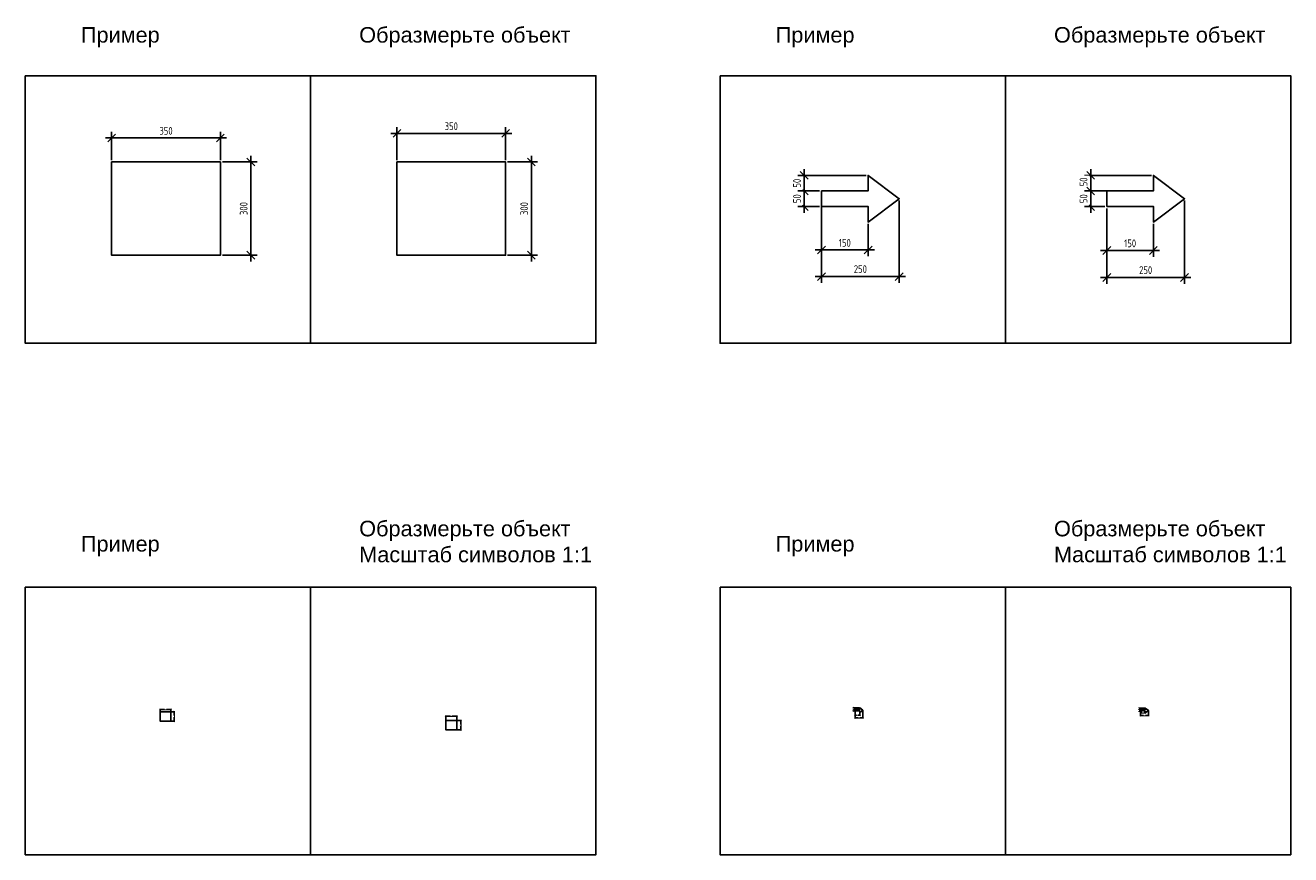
# Model space of a CAD drawing. Header units: inches. Extents: x 12 to 25643, y -1633 to 2043.
# Tile 2 of 7: x 2248 to 6321, y -1633 to 1035. Entities that reach past the tile are written whole.
import ezdxf

# ---------------------------------------------------------------- set-up
doc = ezdxf.new("R2010")
doc.units = ezdxf.units.IN
doc.header["$MEASUREMENT"] = 0
doc.styles.get("Standard").update_dxf_attribs({"font": 'arial.ttf'})
doc.styles.add('ГОСТ 2.304', font='CS_Gost2304.shx')
doc.dimstyles.new('СПДС', dxfattribs={"dimscale": 100, "dimtxt": 2.5, "dimasz": 2.5, "dimexe": 2, "dimexo": 0.625, "dimgap": 1, "dimtad": 1, "dimdec": 0, "dimtxsty": 'ГОСТ 2.304', "dimblk": 'OBLIQUE', "dimblk1": 'OBLIQUE', "dimblk2": 'OBLIQUE', "dimcen": 2.5, "dimdle": 2, "dimadec": 0, "dimazin": 2, "dimtfac": 0.75, "dimtdec": 4, "dimtmove": 1, "dimatfit": 3, "dimfxl": 1, "dimtfill": 1, "dimtolj": 1, "dimarcsym": 1})

# ---------------------------------------------------------------- blocks, each defined once
blk = doc.blocks.new('_Oblique')
at = {"color": 0, "linetype": 'ByBlock', "lineweight": -2}
blk.add_line((-0.5, -0.5), (0.5, 0.5), dxfattribs=at)
blk = doc.blocks.new('*D4')
at = {"color": 0, "lineweight": -2}
for p, q in [((2525.9, 601.9), (2525.9, 692.7)), ((2875.9, 601.9), (2875.9, 692.7)), ((2505.9, 672.7), (2895.9, 672.7))]:
    blk.add_line(p, q, dxfattribs=at)
at = {"layer": 'Defpoints', "color": 0, "ltscale": 10}
for p in [(2875.9, 672.7), (2525.9, 595.7), (2875.9, 595.7)]:
    blk.add_point(p, dxfattribs=at)
at = {"color": 0, "lineweight": -2, "ltscale": 10, "xscale": 25, "yscale": 25, "zscale": 25, "rotation": 180}
blk.add_blockref('_Oblique', (2525.9, 672.7), dxfattribs=at)
at = {"color": 0, "lineweight": -2, "ltscale": 10, "xscale": 25, "yscale": 25, "zscale": 25}
blk.add_blockref('_Oblique', (2875.9, 672.7), dxfattribs=at)
at = {"color": 0, "ltscale": 10, "insert": (2700.9, 695.7), "char_height": 25, "attachment_point": 5, "style": 'ГОСТ 2.304', "bg_fill": 3, "box_fill_scale": 1.25, "bg_fill_color": 256, "bg_fill_true_color": 13158600, "bg_fill_transparency": 0}
blk.add_mtext('\\A1;350', dxfattribs=at)
blk = doc.blocks.new('*D5')
at = {"color": 0, "lineweight": -2}
for p, q in [((2973.9, 615.7), (2973.9, 275.7)), ((2882.2, 595.7), (2993.9, 595.7)), ((2882.2, 295.7), (2993.9, 295.7))]:
    blk.add_line(p, q, dxfattribs=at)
at = {"layer": 'Defpoints', "color": 0, "ltscale": 10}
for p in [(2875.9, 595.7), (2875.9, 295.7), (2973.9, 295.7)]:
    blk.add_point(p, dxfattribs=at)
at = {"color": 0, "lineweight": -2, "ltscale": 10, "xscale": 25, "yscale": 25, "zscale": 25}
for p, rotation in [((2973.9, 595.7), 90), ((2973.9, 295.7), 270)]:
    blk.add_blockref('_Oblique', p, dxfattribs=dict(at, rotation=rotation))
at = {"color": 0, "ltscale": 10, "insert": (2950.9, 445.7), "char_height": 25, "attachment_point": 5, "rotation": 90, "style": 'ГОСТ 2.304', "bg_fill": 3, "box_fill_scale": 1.25, "bg_fill_color": 256, "bg_fill_true_color": 13158600, "bg_fill_transparency": 0}
blk.add_mtext('\\A1;300', dxfattribs=at)
blk = doc.blocks.new('*D6')
at = {"color": 0, "lineweight": -2}
for p, q in [((4804.6, 502.4), (4734.9, 502.4)), ((4754.9, 522.4), (4754.9, 432.4)), ((4804.6, 452.4), (4734.9, 452.4))]:
    blk.add_line(p, q, dxfattribs=at)
at = {"layer": 'Defpoints', "color": 0, "ltscale": 10}
for p in [(4810.8, 502.4), (4810.8, 452.4)]:
    blk.add_point(p, dxfattribs=at)
at = {"color": 0, "lineweight": -2, "ltscale": 10, "xscale": 25, "yscale": 25, "zscale": 25}
for p, rotation in [((4754.9, 502.4), 90), ((4754.9, 452.4), 270)]:
    blk.add_blockref('_Oblique', p, dxfattribs=dict(at, rotation=rotation))
at = {"color": 0, "ltscale": 10, "insert": (4731.9, 477.4), "char_height": 25, "attachment_point": 5, "rotation": 90, "style": 'ГОСТ 2.304', "bg_fill": 3, "box_fill_scale": 1.25, "bg_fill_color": 256, "bg_fill_true_color": 13158600, "bg_fill_transparency": 0}
blk.add_mtext('\\A1;50', dxfattribs=at)
at = {"layer": 'Defpoints', "color": 0, "ltscale": 10}
blk.add_point((4754.9, 452.4), dxfattribs=at)
blk = doc.blocks.new('*D7')
at = {"color": 0, "lineweight": -2}
for p, q in [((4754.9, 482.4), (4754.9, 572.4)), ((4954.6, 552.4), (4734.9, 552.4)), ((4804.6, 502.4), (4734.9, 502.4))]:
    blk.add_line(p, q, dxfattribs=at)
at = {"layer": 'Defpoints', "color": 0, "ltscale": 10}
for p in [(4960.8, 552.4), (4810.8, 502.4)]:
    blk.add_point(p, dxfattribs=at)
at = {"color": 0, "lineweight": -2, "ltscale": 10, "xscale": 25, "yscale": 25, "zscale": 25}
for p, rotation in [((4754.9, 552.4), 90), ((4754.9, 502.4), 270)]:
    blk.add_blockref('_Oblique', p, dxfattribs=dict(at, rotation=rotation))
at = {"color": 0, "ltscale": 10, "insert": (4731.9, 527.4), "char_height": 25, "attachment_point": 5, "rotation": 90, "style": 'ГОСТ 2.304', "bg_fill": 3, "box_fill_scale": 1.25, "bg_fill_color": 256, "bg_fill_true_color": 13158600, "bg_fill_transparency": 0}
blk.add_mtext('\\A1;50', dxfattribs=at)
at = {"layer": 'Defpoints', "color": 0, "ltscale": 10}
blk.add_point((4754.9, 552.4), dxfattribs=at)
blk = doc.blocks.new('*D8')
at = {"color": 0, "lineweight": -2}
for p, q in [((4810.8, 471.2), (4810.8, 206.9)), ((5060.8, 471.2), (5060.8, 206.9)), ((4790.8, 226.9), (5080.8, 226.9))]:
    blk.add_line(p, q, dxfattribs=at)
at = {"layer": 'Defpoints', "color": 0, "ltscale": 10}
for p in [(4810.8, 477.4), (5060.8, 477.4), (5060.8, 226.9)]:
    blk.add_point(p, dxfattribs=at)
at = {"color": 0, "lineweight": -2, "ltscale": 10, "xscale": 25, "yscale": 25, "zscale": 25, "rotation": 180}
blk.add_blockref('_Oblique', (4810.8, 226.9), dxfattribs=at)
at = {"color": 0, "lineweight": -2, "ltscale": 10, "xscale": 25, "yscale": 25, "zscale": 25}
blk.add_blockref('_Oblique', (5060.8, 226.9), dxfattribs=at)
at = {"color": 0, "ltscale": 10, "insert": (4935.8, 250.9), "char_height": 25, "attachment_point": 5, "style": 'ГОСТ 2.304', "bg_fill": 3, "box_fill_scale": 1.25, "bg_fill_color": 256, "bg_fill_true_color": 13158600, "bg_fill_transparency": 0}
blk.add_mtext('\\A1;250', dxfattribs=at)
blk = doc.blocks.new('*D9')
at = {"color": 0, "lineweight": -2}
for p, q in [((4810.8, 446.2), (4810.8, 292.4)), ((4960.8, 396.2), (4960.8, 292.4)), ((4790.8, 312.4), (4980.8, 312.4))]:
    blk.add_line(p, q, dxfattribs=at)
at = {"layer": 'Defpoints', "color": 0, "ltscale": 10}
for p in [(4810.8, 452.4), (4960.8, 402.4), (4960.8, 312.4)]:
    blk.add_point(p, dxfattribs=at)
at = {"color": 0, "lineweight": -2, "ltscale": 10, "xscale": 25, "yscale": 25, "zscale": 25, "rotation": 180}
blk.add_blockref('_Oblique', (4810.8, 312.4), dxfattribs=at)
at = {"color": 0, "lineweight": -2, "ltscale": 10, "xscale": 25, "yscale": 25, "zscale": 25}
blk.add_blockref('_Oblique', (4960.8, 312.4), dxfattribs=at)
at = {"color": 0, "ltscale": 10, "insert": (4885.8, 335.4), "char_height": 25, "attachment_point": 5, "style": 'ГОСТ 2.304', "bg_fill": 3, "box_fill_scale": 1.25, "bg_fill_color": 256, "bg_fill_true_color": 13158600, "bg_fill_transparency": 0}
blk.add_mtext('\\A1;150', dxfattribs=at)
blk = doc.blocks.new('*D32')
at = {"color": 0, "lineweight": -2}
for p, q in [((2679.8, -1165.7), (2718.8, -1165.7)), ((2681.8, -1172.8), (2681.8, -1163.7)), ((2716.8, -1172.8), (2716.8, -1163.7))]:
    blk.add_line(p, q, dxfattribs=at)
at = {"color": 0, "lineweight": -2, "ltscale": 10, "xscale": 2.5, "yscale": 2.5, "zscale": 2.5, "rotation": 180}
blk.add_blockref('_Oblique', (2681.8, -1165.7), dxfattribs=at)
at = {"color": 0, "lineweight": -2, "ltscale": 10, "xscale": 2.5, "yscale": 2.5, "zscale": 2.5}
blk.add_blockref('_Oblique', (2716.8, -1165.7), dxfattribs=at)
at = {"color": 0, "ltscale": 10, "insert": (2699.3, -1163.4), "char_height": 2.5, "attachment_point": 5, "style": 'ГОСТ 2.304', "bg_fill": 3, "box_fill_scale": 1.25, "bg_fill_color": 256, "bg_fill_true_color": 13158600, "bg_fill_transparency": 0}
blk.add_mtext('\\A1;35', dxfattribs=at)
at = {"layer": 'Defpoints', "color": 0, "ltscale": 10}
for p in [(2681.8, -1173.4), (2716.8, -1165.7), (2716.8, -1173.4)]:
    blk.add_point(p, dxfattribs=at)
blk = doc.blocks.new('*D33')
at = {"color": 0, "lineweight": -2}
for p, q in [((2717.4, -1173.4), (2728.6, -1173.4)), ((2726.6, -1171.4), (2726.6, -1205.4)), ((2717.4, -1203.4), (2728.6, -1203.4))]:
    blk.add_line(p, q, dxfattribs=at)
at = {"color": 0, "lineweight": -2, "ltscale": 10, "xscale": 2.5, "yscale": 2.5, "zscale": 2.5}
for p, rotation in [((2726.6, -1173.4), 90), ((2726.6, -1203.4), 270)]:
    blk.add_blockref('_Oblique', p, dxfattribs=dict(at, rotation=rotation))
at = {"color": 0, "ltscale": 10, "insert": (2724.3, -1188.4), "char_height": 2.5, "attachment_point": 5, "rotation": 90, "style": 'ГОСТ 2.304', "bg_fill": 3, "box_fill_scale": 1.25, "bg_fill_color": 256, "bg_fill_true_color": 13158600, "bg_fill_transparency": 0}
blk.add_mtext('\\A1;30', dxfattribs=at)
at = {"layer": 'Defpoints', "color": 0, "ltscale": 10}
for p in [(2716.8, -1173.4), (2716.8, -1203.4), (2726.6, -1203.4)]:
    blk.add_point(p, dxfattribs=at)
blk = doc.blocks.new('*D34')
at = {"color": 0, "lineweight": -2}
for p, q in [((4918.2, -1165.8), (4911.3, -1165.8)), ((4918.2, -1170.8), (4911.3, -1170.8)), ((4913.3, -1163.8), (4913.3, -1172.8))]:
    blk.add_line(p, q, dxfattribs=at)
at = {"color": 0, "lineweight": -2, "ltscale": 10, "xscale": 2.5, "yscale": 2.5, "zscale": 2.5}
for p, rotation in [((4913.3, -1165.8), 90), ((4913.3, -1170.8), 270)]:
    blk.add_blockref('_Oblique', p, dxfattribs=dict(at, rotation=rotation))
at = {"color": 0, "ltscale": 10, "insert": (4911, -1168.3), "char_height": 2.5, "attachment_point": 5, "rotation": 90, "style": 'ГОСТ 2.304', "bg_fill": 3, "box_fill_scale": 1.25, "bg_fill_color": 256, "bg_fill_true_color": 13158600, "bg_fill_transparency": 0}
blk.add_mtext('\\A1;5', dxfattribs=at)
at = {"layer": 'Defpoints', "color": 0, "ltscale": 10}
for p in [(4913.3, -1170.8), (4918.9, -1165.8), (4918.9, -1170.8)]:
    blk.add_point(p, dxfattribs=at)
blk = doc.blocks.new('*D35')
at = {"color": 0, "lineweight": -2}
for p, q in [((4933.2, -1160.8), (4911.3, -1160.8)), ((4918.2, -1165.8), (4911.3, -1165.8)), ((4913.3, -1167.8), (4913.3, -1158.8))]:
    blk.add_line(p, q, dxfattribs=at)
at = {"layer": 'Defpoints', "color": 0, "ltscale": 10}
blk.add_point((4933.9, -1160.8), dxfattribs=at)
at = {"color": 0, "lineweight": -2, "ltscale": 10, "xscale": 2.5, "yscale": 2.5, "zscale": 2.5}
for p, rotation in [((4913.3, -1160.8), 90), ((4913.3, -1165.8), 270)]:
    blk.add_blockref('_Oblique', p, dxfattribs=dict(at, rotation=rotation))
at = {"color": 0, "ltscale": 10, "insert": (4911, -1163.3), "char_height": 2.5, "attachment_point": 5, "rotation": 90, "style": 'ГОСТ 2.304', "bg_fill": 3, "box_fill_scale": 1.25, "bg_fill_color": 256, "bg_fill_true_color": 13158600, "bg_fill_transparency": 0}
blk.add_mtext('\\A1;5', dxfattribs=at)
at = {"layer": 'Defpoints', "color": 0, "ltscale": 10}
for p in [(4913.3, -1160.8), (4918.9, -1165.8)]:
    blk.add_point(p, dxfattribs=at)
blk = doc.blocks.new('*D36')
at = {"color": 0, "lineweight": -2}
for p, q in [((4918.9, -1168.9), (4918.9, -1195.3)), ((4943.9, -1168.9), (4943.9, -1195.3)), ((4916.9, -1193.3), (4945.9, -1193.3))]:
    blk.add_line(p, q, dxfattribs=at)
at = {"layer": 'Defpoints', "color": 0, "ltscale": 10}
for p in [(4918.9, -1168.3), (4943.9, -1168.3)]:
    blk.add_point(p, dxfattribs=at)
at = {"color": 0, "lineweight": -2, "ltscale": 10, "xscale": 2.5, "yscale": 2.5, "zscale": 2.5, "rotation": 180}
blk.add_blockref('_Oblique', (4918.9, -1193.3), dxfattribs=at)
at = {"color": 0, "lineweight": -2, "ltscale": 10, "xscale": 2.5, "yscale": 2.5, "zscale": 2.5}
blk.add_blockref('_Oblique', (4943.9, -1193.3), dxfattribs=at)
at = {"color": 0, "ltscale": 10, "insert": (4931.4, -1190.9), "char_height": 2.5, "attachment_point": 5, "style": 'ГОСТ 2.304', "bg_fill": 3, "box_fill_scale": 1.25, "bg_fill_color": 256, "bg_fill_true_color": 13158600, "bg_fill_transparency": 0}
blk.add_mtext('\\A1;25', dxfattribs=at)
at = {"layer": 'Defpoints', "color": 0, "ltscale": 10}
blk.add_point((4943.9, -1193.3), dxfattribs=at)
blk = doc.blocks.new('*D37')
at = {"color": 0, "lineweight": -2}
for p, q in [((4918.9, -1171.4), (4918.9, -1186.8)), ((4933.9, -1176.4), (4933.9, -1186.8)), ((4916.9, -1184.8), (4935.9, -1184.8))]:
    blk.add_line(p, q, dxfattribs=at)
at = {"color": 0, "lineweight": -2, "ltscale": 10, "xscale": 2.5, "yscale": 2.5, "zscale": 2.5, "rotation": 180}
blk.add_blockref('_Oblique', (4918.9, -1184.8), dxfattribs=at)
at = {"color": 0, "lineweight": -2, "ltscale": 10, "xscale": 2.5, "yscale": 2.5, "zscale": 2.5}
blk.add_blockref('_Oblique', (4933.9, -1184.8), dxfattribs=at)
at = {"color": 0, "ltscale": 10, "insert": (4926.4, -1182.5), "char_height": 2.5, "attachment_point": 5, "style": 'ГОСТ 2.304', "bg_fill": 3, "box_fill_scale": 1.25, "bg_fill_color": 256, "bg_fill_true_color": 13158600, "bg_fill_transparency": 0}
blk.add_mtext('\\A1;15', dxfattribs=at)
at = {"layer": 'Defpoints', "color": 0, "ltscale": 10}
for p in [(4918.9, -1170.8), (4933.9, -1175.8), (4933.9, -1184.8)]:
    blk.add_point(p, dxfattribs=at)
blk = doc.blocks.new('*D40')
at = {"color": 0, "lineweight": -2, "ltscale": 10}
for p, q in [((3444.1, 601.9), (3444.1, 707.4)), ((3794.1, 601.9), (3794.1, 707.4)), ((3424.1, 687.4), (3814.1, 687.4))]:
    blk.add_line(p, q, dxfattribs=at)
at = {"layer": 'Defpoints', "color": 0, "ltscale": 10}
for p in [(3794.1, 687.4), (3444.1, 595.7), (3794.1, 595.7)]:
    blk.add_point(p, dxfattribs=at)
at = {"color": 0, "lineweight": -2, "ltscale": 10, "xscale": 25, "yscale": 25, "zscale": 25, "rotation": 180}
blk.add_blockref('_Oblique', (3444.1, 687.4), dxfattribs=at)
at = {"color": 0, "lineweight": -2, "ltscale": 10, "xscale": 25, "yscale": 25, "zscale": 25}
blk.add_blockref('_Oblique', (3794.1, 687.4), dxfattribs=at)
at = {"color": 0, "ltscale": 10, "insert": (3619.1, 710.5), "char_height": 25, "attachment_point": 5, "style": 'ГОСТ 2.304', "bg_fill": 3, "box_fill_scale": 1.25, "bg_fill_color": 256, "bg_fill_true_color": 13158600, "bg_fill_transparency": 0}
blk.add_mtext('\\A1;350', dxfattribs=at)
blk = doc.blocks.new('*D41')
at = {"color": 0, "lineweight": -2, "ltscale": 10}
for p, q in [((3876.8, 615.7), (3876.8, 275.7)), ((3800.4, 595.7), (3896.8, 595.7)), ((3800.4, 295.7), (3896.8, 295.7))]:
    blk.add_line(p, q, dxfattribs=at)
at = {"layer": 'Defpoints', "color": 0, "ltscale": 10}
for p in [(3794.1, 595.7), (3794.1, 295.7), (3876.8, 295.7)]:
    blk.add_point(p, dxfattribs=at)
at = {"color": 0, "lineweight": -2, "ltscale": 10, "xscale": 25, "yscale": 25, "zscale": 25}
for p, rotation in [((3876.8, 595.7), 90), ((3876.8, 295.7), 270)]:
    blk.add_blockref('_Oblique', p, dxfattribs=dict(at, rotation=rotation))
at = {"color": 0, "ltscale": 10, "insert": (3853.8, 445.7), "char_height": 25, "attachment_point": 5, "rotation": 90, "style": 'ГОСТ 2.304', "bg_fill": 3, "box_fill_scale": 1.25, "bg_fill_color": 256, "bg_fill_true_color": 13158600, "bg_fill_transparency": 0}
blk.add_mtext('\\A1;300', dxfattribs=at)
blk = doc.blocks.new('*D42')
at = {"color": 0, "lineweight": -2, "ltscale": 10}
for p, q in [((5677.4, 572.4), (5677.4, 482.4)), ((5872.8, 552.4), (5657.4, 552.4)), ((5872.8, 502.4), (5657.4, 502.4))]:
    blk.add_line(p, q, dxfattribs=at)
at = {"layer": 'Defpoints', "color": 0, "ltscale": 10}
for p in [(5879.1, 552.4), (5879.1, 502.4)]:
    blk.add_point(p, dxfattribs=at)
at = {"color": 0, "lineweight": -2, "ltscale": 10, "xscale": 25, "yscale": 25, "zscale": 25}
for p, rotation in [((5677.4, 552.4), 90), ((5677.4, 502.4), 270)]:
    blk.add_blockref('_Oblique', p, dxfattribs=dict(at, rotation=rotation))
at = {"color": 0, "ltscale": 10, "insert": (5654.3, 531.5), "char_height": 25, "attachment_point": 5, "rotation": 90, "style": 'ГОСТ 2.304', "bg_fill": 3, "box_fill_scale": 1.25, "bg_fill_color": 256, "bg_fill_true_color": 13158600, "bg_fill_transparency": 0}
blk.add_mtext('\\A1;50', dxfattribs=at)
at = {"layer": 'Defpoints', "color": 0, "ltscale": 10}
blk.add_point((5677.4, 502.4), dxfattribs=at)
blk = doc.blocks.new('*D43')
at = {"color": 0, "lineweight": -2, "ltscale": 10}
for p, q in [((5722.8, 502.4), (5657.4, 502.4)), ((5677.4, 522.4), (5677.4, 432.4)), ((5722.8, 452.4), (5657.4, 452.4))]:
    blk.add_line(p, q, dxfattribs=at)
at = {"layer": 'Defpoints', "color": 0, "ltscale": 10}
for p in [(5729.1, 502.4), (5729.1, 452.4)]:
    blk.add_point(p, dxfattribs=at)
at = {"color": 0, "lineweight": -2, "ltscale": 10, "xscale": 25, "yscale": 25, "zscale": 25}
for p, rotation in [((5677.4, 502.4), 90), ((5677.4, 452.4), 270)]:
    blk.add_blockref('_Oblique', p, dxfattribs=dict(at, rotation=rotation))
at = {"color": 0, "ltscale": 10, "insert": (5654.3, 477.4), "char_height": 25, "attachment_point": 5, "rotation": 90, "style": 'ГОСТ 2.304', "bg_fill": 3, "box_fill_scale": 1.25, "bg_fill_color": 256, "bg_fill_true_color": 13158600, "bg_fill_transparency": 0}
blk.add_mtext('\\A1;50', dxfattribs=at)
at = {"layer": 'Defpoints', "color": 0, "ltscale": 10}
blk.add_point((5677.4, 452.4), dxfattribs=at)
blk = doc.blocks.new('*D44')
at = {"color": 0, "lineweight": -2, "ltscale": 10}
for p, q in [((5729.1, 446.2), (5729.1, 290.8)), ((5879.1, 396.2), (5879.1, 290.8)), ((5709.1, 310.8), (5899.1, 310.8))]:
    blk.add_line(p, q, dxfattribs=at)
at = {"layer": 'Defpoints', "color": 0, "ltscale": 10}
for p in [(5729.1, 452.4), (5879.1, 402.4), (5879.1, 310.8)]:
    blk.add_point(p, dxfattribs=at)
at = {"color": 0, "lineweight": -2, "ltscale": 10, "xscale": 25, "yscale": 25, "zscale": 25, "rotation": 180}
blk.add_blockref('_Oblique', (5729.1, 310.8), dxfattribs=at)
at = {"color": 0, "lineweight": -2, "ltscale": 10, "xscale": 25, "yscale": 25, "zscale": 25}
blk.add_blockref('_Oblique', (5879.1, 310.8), dxfattribs=at)
at = {"color": 0, "ltscale": 10, "insert": (5804.1, 333.8), "char_height": 25, "attachment_point": 5, "style": 'ГОСТ 2.304', "bg_fill": 3, "box_fill_scale": 1.25, "bg_fill_color": 256, "bg_fill_true_color": 13158600, "bg_fill_transparency": 0}
blk.add_mtext('\\A1;150', dxfattribs=at)
blk = doc.blocks.new('*D45')
at = {"color": 0, "lineweight": -2, "ltscale": 10}
for p, q in [((5979.1, 471.2), (5979.1, 203.8)), ((5729.1, 446.2), (5729.1, 203.8)), ((5709.1, 223.8), (5999.1, 223.8))]:
    blk.add_line(p, q, dxfattribs=at)
at = {"layer": 'Defpoints', "color": 0, "ltscale": 10}
for p in [(5729.1, 452.4), (5979.1, 477.4), (5979.1, 223.8)]:
    blk.add_point(p, dxfattribs=at)
at = {"color": 0, "lineweight": -2, "ltscale": 10, "xscale": 25, "yscale": 25, "zscale": 25, "rotation": 180}
blk.add_blockref('_Oblique', (5729.1, 223.8), dxfattribs=at)
at = {"color": 0, "lineweight": -2, "ltscale": 10, "xscale": 25, "yscale": 25, "zscale": 25}
blk.add_blockref('_Oblique', (5979.1, 223.8), dxfattribs=at)
at = {"color": 0, "ltscale": 10, "insert": (5854.1, 247.8), "char_height": 25, "attachment_point": 5, "style": 'ГОСТ 2.304', "bg_fill": 3, "box_fill_scale": 1.25, "bg_fill_color": 256, "bg_fill_true_color": 13158600, "bg_fill_transparency": 0}
blk.add_mtext('\\A1;250', dxfattribs=at)
blk = doc.blocks.new('*D71')
at = {"color": 0, "lineweight": -2}
for p, q in [((3637.2, -1201.9), (3651.9, -1201.9)), ((3649.9, -1233.9), (3649.9, -1199.9)), ((3637.2, -1231.9), (3651.9, -1231.9))]:
    blk.add_line(p, q, dxfattribs=at)
at = {"color": 0, "lineweight": -2, "xscale": 2.5, "yscale": 2.5, "zscale": 2.5}
for p, rotation in [((3649.9, -1201.9), 90), ((3649.9, -1231.9), 270)]:
    blk.add_blockref('_Oblique', p, dxfattribs=dict(at, rotation=rotation))
at = {"color": 0, "insert": (3647.6, -1216.9), "char_height": 2.5, "attachment_point": 5, "rotation": 90, "style": 'ГОСТ 2.304', "bg_fill": 3, "box_fill_scale": 1.25, "bg_fill_color": 256, "bg_fill_true_color": 13158600, "bg_fill_transparency": 0}
blk.add_mtext('\\A1;30', dxfattribs=at)
at = {"layer": 'Defpoints', "color": 0}
for p in [(3636.6, -1201.9), (3649.9, -1201.9), (3636.6, -1231.9)]:
    blk.add_point(p, dxfattribs=at)
blk = doc.blocks.new('*D72')
at = {"color": 0, "lineweight": -2}
for p, q in [((3599.6, -1187.9), (3638.6, -1187.9)), ((3601.6, -1201.3), (3601.6, -1185.9)), ((3636.6, -1201.3), (3636.6, -1185.9))]:
    blk.add_line(p, q, dxfattribs=at)
at = {"color": 0, "lineweight": -2, "xscale": 2.5, "yscale": 2.5, "zscale": 2.5, "rotation": 180}
blk.add_blockref('_Oblique', (3601.6, -1187.9), dxfattribs=at)
at = {"color": 0, "lineweight": -2, "xscale": 2.5, "yscale": 2.5, "zscale": 2.5}
blk.add_blockref('_Oblique', (3636.6, -1187.9), dxfattribs=at)
at = {"color": 0, "insert": (3619.1, -1185.6), "char_height": 2.5, "attachment_point": 5, "style": 'ГОСТ 2.304', "bg_fill": 3, "box_fill_scale": 1.25, "bg_fill_color": 256, "bg_fill_true_color": 13158600, "bg_fill_transparency": 0}
blk.add_mtext('\\A1;35', dxfattribs=at)
at = {"layer": 'Defpoints', "color": 0}
for p in [(3601.6, -1201.9), (3636.6, -1187.9), (3636.6, -1201.9)]:
    blk.add_point(p, dxfattribs=at)
blk = doc.blocks.new('*D73')
at = {"color": 0, "lineweight": -2}
for p, q in [((5852.3, -1161.6), (5830.9, -1161.6)), ((5837.3, -1166.6), (5830.9, -1166.6)), ((5832.9, -1159.6), (5832.9, -1168.6))]:
    blk.add_line(p, q, dxfattribs=at)
at = {"layer": 'Defpoints', "color": 0}
blk.add_point((5852.9, -1161.6), dxfattribs=at)
at = {"color": 0, "lineweight": -2, "xscale": 2.5, "yscale": 2.5, "zscale": 2.5}
for p, rotation in [((5832.9, -1161.6), 90), ((5832.9, -1166.6), 270)]:
    blk.add_blockref('_Oblique', p, dxfattribs=dict(at, rotation=rotation))
at = {"color": 0, "insert": (5830.6, -1164.1), "char_height": 2.5, "attachment_point": 5, "rotation": 90, "style": 'ГОСТ 2.304', "bg_fill": 3, "box_fill_scale": 1.25, "bg_fill_color": 256, "bg_fill_true_color": 13158600, "bg_fill_transparency": 0}
blk.add_mtext('\\A1;5', dxfattribs=at)
at = {"layer": 'Defpoints', "color": 0}
for p in [(5832.9, -1166.6), (5837.9, -1166.6)]:
    blk.add_point(p, dxfattribs=at)
blk = doc.blocks.new('*D74')
at = {"color": 0, "lineweight": -2}
for p, q in [((5837.3, -1166.6), (5830.9, -1166.6)), ((5837.3, -1171.6), (5830.9, -1171.6)), ((5832.9, -1164.6), (5832.9, -1173.6))]:
    blk.add_line(p, q, dxfattribs=at)
at = {"color": 0, "lineweight": -2, "xscale": 2.5, "yscale": 2.5, "zscale": 2.5}
for p, rotation in [((5832.9, -1166.6), 90), ((5832.9, -1171.6), 270)]:
    blk.add_blockref('_Oblique', p, dxfattribs=dict(at, rotation=rotation))
at = {"color": 0, "insert": (5830.6, -1169.1), "char_height": 2.5, "attachment_point": 5, "rotation": 90, "style": 'ГОСТ 2.304', "bg_fill": 3, "box_fill_scale": 1.25, "bg_fill_color": 256, "bg_fill_true_color": 13158600, "bg_fill_transparency": 0}
blk.add_mtext('\\A1;5', dxfattribs=at)
at = {"layer": 'Defpoints', "color": 0}
for p in [(5832.9, -1171.6), (5837.9, -1166.6), (5837.9, -1171.6)]:
    blk.add_point(p, dxfattribs=at)
blk = doc.blocks.new('*D75')
at = {"color": 0, "lineweight": -2}
for p, q in [((5835.9, -1176.6), (5854.9, -1176.6)), ((5837.9, -1172.2), (5837.9, -1178.6)), ((5852.9, -1177.2), (5852.9, -1178.6))]:
    blk.add_line(p, q, dxfattribs=at)
at = {"color": 0, "lineweight": -2, "xscale": 2.5, "yscale": 2.5, "zscale": 2.5, "rotation": 180}
blk.add_blockref('_Oblique', (5837.9, -1176.6), dxfattribs=at)
at = {"color": 0, "lineweight": -2, "xscale": 2.5, "yscale": 2.5, "zscale": 2.5}
blk.add_blockref('_Oblique', (5852.9, -1176.6), dxfattribs=at)
at = {"color": 0, "insert": (5845.4, -1174.3), "char_height": 2.5, "attachment_point": 5, "style": 'ГОСТ 2.304', "bg_fill": 3, "box_fill_scale": 1.25, "bg_fill_color": 256, "bg_fill_true_color": 13158600, "bg_fill_transparency": 0}
blk.add_mtext('\\A1;15', dxfattribs=at)
at = {"layer": 'Defpoints', "color": 0}
for p in [(5837.9, -1171.6), (5852.9, -1176.6), (5852.9, -1176.6)]:
    blk.add_point(p, dxfattribs=at)
blk = doc.blocks.new('*D76')
at = {"color": 0, "lineweight": -2}
for p, q in [((5837.9, -1172.2), (5837.9, -1187.1)), ((5862.9, -1169.7), (5862.9, -1187.1)), ((5835.9, -1185.1), (5864.9, -1185.1))]:
    blk.add_line(p, q, dxfattribs=at)
at = {"color": 0, "lineweight": -2, "xscale": 2.5, "yscale": 2.5, "zscale": 2.5, "rotation": 180}
blk.add_blockref('_Oblique', (5837.9, -1185.1), dxfattribs=at)
at = {"color": 0, "lineweight": -2, "xscale": 2.5, "yscale": 2.5, "zscale": 2.5}
blk.add_blockref('_Oblique', (5862.9, -1185.1), dxfattribs=at)
at = {"color": 0, "insert": (5850.4, -1182.7), "char_height": 2.5, "attachment_point": 5, "style": 'ГОСТ 2.304', "bg_fill": 3, "box_fill_scale": 1.25, "bg_fill_color": 256, "bg_fill_true_color": 13158600, "bg_fill_transparency": 0}
blk.add_mtext('\\A1;25', dxfattribs=at)
at = {"layer": 'Defpoints', "color": 0}
for p in [(5837.9, -1171.6), (5862.9, -1169.1), (5862.9, -1185.1)]:
    blk.add_point(p, dxfattribs=at)

msp = doc.modelspace()

# ---------------------------------------------------------------- linework, layer by layer
for points in [[(2248, 872.8), (3166.2, 872.8), (3166.2, 12.2), (2248, 12.2)], [(3166.2, 872.8), (4084.4, 872.8), (4084.4, 12.2), (3166.2, 12.2)], [(4484.4, 872.8), (5402.6, 872.8), (5402.6, 12.2), (4484.4, 12.2)], [(5402.6, 872.8), (6320.8, 872.8), (6320.8, 12.2), (5402.6, 12.2)], [(2248, -772.6), (3166.2, -772.6), (3166.2, -1633.2), (2248, -1633.2)], [(3166.2, -772.6), (4084.4, -772.6), (4084.4, -1633.2), (3166.2, -1633.2)], [(4484.4, -772.6), (5402.6, -772.6), (5402.6, -1633.2), (4484.4, -1633.2)], [(5402.6, -772.6), (6320.8, -772.6), (6320.8, -1633.2), (5402.6, -1633.2)]]:
    msp.add_lwpolyline(points, close=True)
at = {"color": 6}
for points in [[(2525.9, 595.7), (2875.9, 595.7), (2875.9, 295.7), (2525.9, 295.7)], [(3444.1, 595.7), (3794.1, 595.7), (3794.1, 295.7), (3444.1, 295.7)], [(2681.8, -1173.4), (2716.8, -1173.4), (2716.8, -1203.4), (2681.8, -1203.4)], [(3601.6, -1201.9), (3636.6, -1201.9), (3636.6, -1231.9), (3601.6, -1231.9)]]:
    msp.add_lwpolyline(points, close=True, dxfattribs=at)
for points in [[(5729.1, 452.4), (5729.1, 502.4), (5879.1, 502.4), (5879.1, 552.4), (5979.1, 477.4), (5879.1, 402.4), (5879.1, 452.4), (5729.1, 452.4), (5729.1, 502.4)], [(5837.9, -1171.6), (5837.9, -1166.6), (5852.9, -1166.6), (5852.9, -1161.6), (5862.9, -1169.1), (5852.9, -1176.6), (5852.9, -1171.6), (5837.9, -1171.6), (5837.9, -1166.6)]]:
    msp.add_lwpolyline(points, dxfattribs=at)

# ---------------------------------------------------------------- texts
at = {"char_height": 50, "attachment_point": 1}
for s, insert, width in [('{\\fArial|b0|i0|c0|p34;Пример}', (2426.9, 1029.6), 327.414), ('Образмерьте объект', (3322.6, 1029.6), 698.92), ('{\\fArial|b0|i0|c0|p34;Пример}', (4663.3, 1029.6), 327.414), ('Образмерьте объект', (5559, 1029.6), 698.92), ('Образмерьте объект\\PМасштаб символов 1:1', (3322.6, -558.9), 877.373), ('Образмерьте объект\\PМасштаб символов 1:1', (5559, -558.9), 877.373), ('{\\fArial|b0|i0|c0|p34;Пример}', (2426.9, -607.9), 327.414), ('{\\fArial|b0|i0|c0|p34;Пример}', (4663.3, -607.9), 327.414)]:
    msp.add_mtext(s, dxfattribs=dict(at, insert=insert, width=width))

# ---------------------------------------------------------------- next in the draw order: dimensions: what is measured, and where the dimension line sits
for base, p1, p2, override, picture, middle in [((2875.9, 672.7), (2525.9, 595.7), (2875.9, 595.7), {"dimscale": 10}, '*D4', (2700.9, 695.7)), ((2716.8, -1165.7), (2681.8, -1173.4), (2716.8, -1173.4), {"dimscale": 1}, '*D32', (2699.3, -1163.4))]:
    dim = msp.add_linear_dim(base=base, p1=p1, p2=p2, dimstyle='СПДС', override=override)
    dim.commit()
    dim.dimension.update_dxf_attribs({"geometry": picture, "text_midpoint": middle})
at = {"ltscale": 10}
dim = msp.add_linear_dim(base=(3794.1, 687.4), p1=(3444.1, 595.7), p2=(3794.1, 595.7), dimstyle='СПДС', override={"dimscale": 10}, dxfattribs=at)
dim.commit()
dim.dimension.update_dxf_attribs({"geometry": '*D40', "text_midpoint": (3619.1, 710.5)})
dim = msp.add_linear_dim(base=(5677.4, 502.4), p1=(5879.1, 552.4), p2=(5879.1, 502.4), angle=90, dimstyle='СПДС', override={"dimscale": 10}, dxfattribs=at)
dim.commit()
dim.dimension.update_dxf_attribs({"geometry": '*D42', "text_midpoint": (5677.4, 531.5), "dimtype": 160})
for base, p1, p2, override, picture, middle in [((4754.9, 452.4), (4810.8, 502.4), (4810.8, 452.4), {"dimscale": 10}, '*D6', (4754.9, 477.4)), ((4913.3, -1170.8), (4918.9, -1165.8), (4918.9, -1170.8), {"dimscale": 1}, '*D34', (4913.3, -1168.3))]:
    dim = msp.add_linear_dim(base=base, p1=p1, p2=p2, angle=90, dimstyle='СПДС', override=override)
    dim.commit()
    dim.dimension.update_dxf_attribs({"geometry": picture, "text_midpoint": middle, "dimtype": 160})
for base, p1, p2, picture, middle in [((5832.9, -1166.6), (5852.9, -1161.6), (5837.9, -1166.6), '*D73', (5830.6, -1164.1)), ((3649.9, -1201.9), (3636.6, -1231.9), (3636.6, -1201.9), '*D71', (3647.6, -1216.9))]:
    dim = msp.add_linear_dim(base=base, p1=p1, p2=p2, angle=90, dimstyle='СПДС', override={"dimscale": 1})
    dim.commit()
    dim.dimension.update_dxf_attribs({"geometry": picture, "text_midpoint": middle})

# ---------------------------------------------------------------- next in the draw order: dimensions: what is measured, and where the dimension line sits
for base, p1, p2, override, picture, middle in [((2973.9, 295.7), (2875.9, 595.7), (2875.9, 295.7), {"dimscale": 10}, '*D5', (2950.9, 445.7)), ((2726.6, -1203.4), (2716.8, -1173.4), (2716.8, -1203.4), {"dimscale": 1}, '*D33', (2724.3, -1188.4)), ((5832.9, -1171.6), (5837.9, -1166.6), (5837.9, -1171.6), {"dimscale": 1}, '*D74', (5830.6, -1169.1))]:
    dim = msp.add_linear_dim(base=base, p1=p1, p2=p2, angle=90, dimstyle='СПДС', override=override)
    dim.commit()
    dim.dimension.update_dxf_attribs({"geometry": picture, "text_midpoint": middle})
dim = msp.add_linear_dim(base=(3876.8, 295.7), p1=(3794.1, 595.7), p2=(3794.1, 295.7), angle=90, dimstyle='СПДС', override={"dimscale": 10}, dxfattribs=at)
dim.commit()
dim.dimension.update_dxf_attribs({"geometry": '*D41', "text_midpoint": (3853.8, 445.7)})
for base, p1, p2, override, picture, middle in [((4754.9, 552.4), (4810.8, 502.4), (4960.8, 552.4), {"dimscale": 10}, '*D7', (4754.9, 527.4)), ((4913.3, -1160.8), (4918.9, -1165.8), (4933.9, -1160.8), {"dimscale": 1}, '*D35', (4913.3, -1163.3))]:
    dim = msp.add_linear_dim(base=base, p1=p1, p2=p2, angle=90, dimstyle='СПДС', override=override)
    dim.commit()
    dim.dimension.update_dxf_attribs({"geometry": picture, "text_midpoint": middle, "dimtype": 160})
dim = msp.add_linear_dim(base=(5677.4, 452.4), p1=(5729.1, 502.4), p2=(5729.1, 452.4), angle=90, dimstyle='СПДС', override={"dimscale": 10}, dxfattribs=at)
dim.commit()
dim.dimension.update_dxf_attribs({"geometry": '*D43', "text_midpoint": (5677.4, 477.4), "dimtype": 160})
dim = msp.add_linear_dim(base=(3636.6, -1187.9), p1=(3601.6, -1201.9), p2=(3636.6, -1201.9), dimstyle='СПДС', override={"dimscale": 1})
dim.commit()
dim.dimension.update_dxf_attribs({"geometry": '*D72', "text_midpoint": (3619.1, -1185.6)})

# ---------------------------------------------------------------- next in the draw order: dimensions: what is measured, and where the dimension line sits
for base, p1, p2, override, picture, middle in [((5060.8, 226.9), (4810.8, 477.4), (5060.8, 477.4), {"dimscale": 10}, '*D8', (4935.8, 250.9)), ((4943.9, -1193.3), (4918.9, -1168.3), (4943.9, -1168.3), {"dimscale": 1}, '*D36', (4931.4, -1190.9)), ((5852.9, -1176.6), (5837.9, -1171.6), (5852.9, -1176.6), {"dimscale": 1}, '*D75', (5845.4, -1174.3))]:
    dim = msp.add_linear_dim(base=base, p1=p1, p2=p2, dimstyle='СПДС', override=override)
    dim.commit()
    dim.dimension.update_dxf_attribs({"geometry": picture, "text_midpoint": middle})
dim = msp.add_linear_dim(base=(5879.1, 310.8), p1=(5729.1, 452.4), p2=(5879.1, 402.4), dimstyle='СПДС', override={"dimscale": 10}, dxfattribs=at)
dim.commit()
dim.dimension.update_dxf_attribs({"geometry": '*D44', "text_midpoint": (5804.1, 333.8)})

# ---------------------------------------------------------------- next in the draw order: dimensions: what is measured, and where the dimension line sits
for base, p1, p2, override, picture, middle in [((4960.8, 312.4), (4810.8, 452.4), (4960.8, 402.4), {"dimscale": 10}, '*D9', (4885.8, 335.4)), ((4933.9, -1184.8), (4918.9, -1170.8), (4933.9, -1175.8), {"dimscale": 1}, '*D37', (4926.4, -1182.5)), ((5862.9, -1185.1), (5837.9, -1171.6), (5862.9, -1169.1), {"dimscale": 1}, '*D76', (5850.4, -1182.7))]:
    dim = msp.add_linear_dim(base=base, p1=p1, p2=p2, dimstyle='СПДС', override=override)
    dim.commit()
    dim.dimension.update_dxf_attribs({"geometry": picture, "text_midpoint": middle})
dim = msp.add_linear_dim(base=(5979.1, 223.8), p1=(5729.1, 452.4), p2=(5979.1, 477.4), dimstyle='СПДС', override={"dimscale": 10}, dxfattribs=at)
dim.commit()
dim.dimension.update_dxf_attribs({"geometry": '*D45', "text_midpoint": (5854.1, 247.8)})

# ---------------------------------------------------------------- next in the draw order: linework, layer by layer
at = {"color": 6}
for points in [[(4810.8, 452.4), (4810.8, 502.4), (4960.8, 502.4), (4960.8, 552.4), (5060.8, 477.4), (4960.8, 402.4), (4960.8, 452.4), (4810.8, 452.4), (4810.8, 502.4)], [(4918.9, -1170.8), (4918.9, -1165.8), (4933.9, -1165.8), (4933.9, -1160.8), (4943.9, -1168.3), (4933.9, -1175.8), (4933.9, -1170.8), (4918.9, -1170.8), (4918.9, -1165.8)]]:
    msp.add_lwpolyline(points, dxfattribs=at)

doc.saveas('drawing.dxf')
